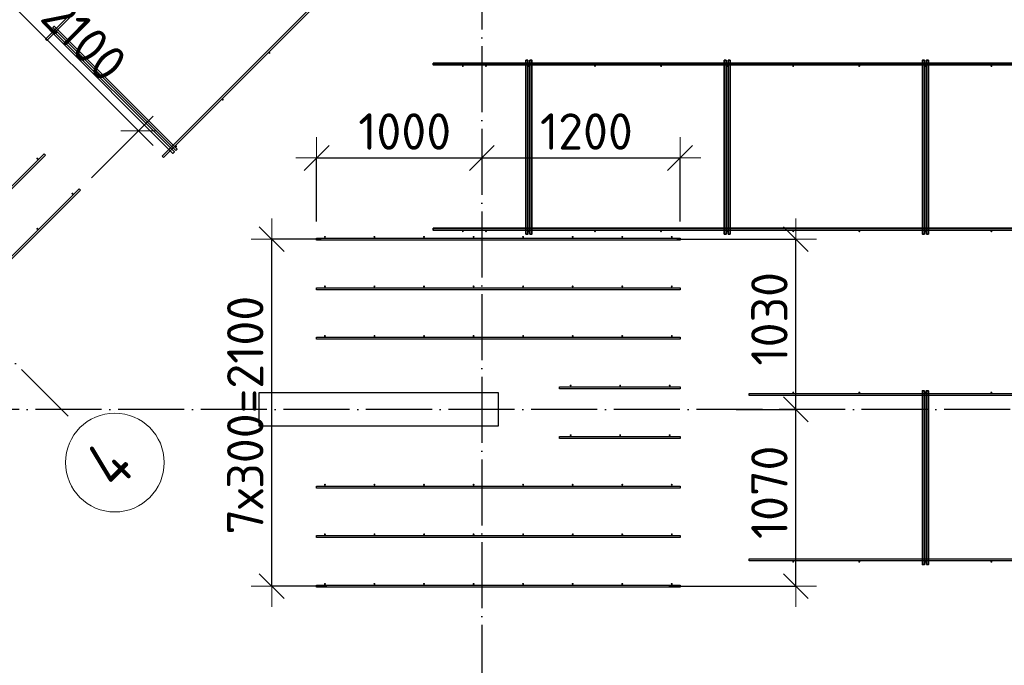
# Model space of a CAD drawing. Header units: millimetres. Extents: x -3483 to 105345, y -283423 to 72284.
# Tile 109 of 155: x 95652 to 101613, y 6851 to 10758. Entities that reach past the tile are written whole.
import ezdxf

# ---------------------------------------------------------------- set-up
doc = ezdxf.new("R2010")
doc.units = ezdxf.units.MM
doc.header["$PDMODE"] = 65
doc.linetypes.add('______11', pattern=[500, 400, -50, 0, -50])
doc.linetypes.add('______5', pattern=[1100, 800, -100, 100, -100])
for name, color, linetype, lineweight in [('Арм.стержн. Доп. арматура', 180, 'Continuous', 35), ('Колонна (2)', 7, 'Continuous', 35), ('Размерная линия_ общее', 7, 'Continuous', 13), ('Стена_ общее', 7, 'Continuous', 35)]:
    doc.layers.add(name, color=color, linetype=linetype, lineweight=lineweight)
doc.layers.add('Арм.стержн. Фиксатор', color=7, linetype='Continuous', lineweight=35, true_color=0x501e0f)
doc.layers.add('Осевая линия_ общее', color=7, linetype='______5', lineweight=13, true_color=0xa0a0a0)
doc.styles.add('ISOCPEUR', font='ISOCPEUR')
doc.dimstyles.new('DIMSTYLE_4', dxfattribs={"dimtxt": 220, "dimasz": 250, "dimexe": 0, "dimexo": 0, "dimgap": 110, "dimtad": 2, "dimdec": 0, "dimrnd": 5, "dimzin": 12, "dimdsep": 46, "dimtxsty": 'ISOCPEUR', "dimblk1": 'ALL_ML_STRICH', "dimblk2": 'ALL_ML_STRICH', "dimsah": 1, "dimcen": 0, "dimclrd": 7, "dimclre": 256, "dimclrt": 7, "dimadec": 0, "dimazin": 0, "dimtfac": 1, "dimtdec": 0, "dimtix": 1, "dimtmove": 2, "dimatfit": 3, "dimfxl": 0, "dimtzin": 0, "dimlwd": 0, "dimlwe": -3, "dimarcsym": 0})

# ---------------------------------------------------------------- blocks, each defined once
blk = doc.blocks.new('СЛОЖНЫЙ_ОБЪЕКТ_2')
at = {"layer": 'Колонна (2)', "color": 9, "lineweight": -3, "true_color": 0xc7c7c7, "transparency": 33554687}
for p, q in [((97100, 8500), (97100, 8300)), ((98550, 8500), (97100, 8500)), ((98550, 8300), (98550, 8500)), ((97100, 8300), (98550, 8300))]:
    blk.add_line(p, q, dxfattribs=at)
blk = doc.blocks.new('ALL_ML_STRICH')
at = {"color": 0, "linetype": 'ByBlock', "lineweight": -2}
for p, q in [((0, -0.5), (0, 0.5)), ((-0.3, -0.3), (0.3, 0.3)), ((-1, 0), (0.5, 0))]:
    blk.add_line(p, q, dxfattribs=at)
blk = doc.blocks.new('*D654')
at = {"layer": 'DEFPOINTS', "color": 7, "linetype": 'Continuous', "lineweight": 13, "transparency": 33554687}
for p in [(94885.7, 11570.1), (94531.2, 11215.3), (96016.1, 9730.4)]:
    blk.add_point(p, dxfattribs=at)
at = {"layer": 'Размерная линия_ общее', "color": 253, "linetype": 'Continuous', "lineweight": -2, "true_color": 0xa0a0a0, "transparency": 33554687}
for p, q in [((94601.9, 11286.1), (94885.7, 11570.1)), ((96086.8, 9801.1), (96371.2, 10085.8))]:
    blk.add_line(p, q, dxfattribs=at)
at = {"layer": 'Размерная линия_ общее', "color": 7, "linetype": 'Continuous', "lineweight": -2, "transparency": 33554687}
blk.add_line((94885.7, 11570.1), (96371.2, 10085.8), dxfattribs=at)
at = {"layer": 'Размерная линия_ общее', "color": 7, "linetype": 'Continuous', "lineweight": 13, "transparency": 33554687, "xscale": 250, "yscale": 250, "zscale": 250}
for p, rotation in [((94885.7, 11570.1), 135.0228616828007), ((96371.2, 10085.8), 315.0228616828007)]:
    blk.add_blockref('ALL_ML_STRICH', p, dxfattribs=dict(at, rotation=rotation))
at = {"layer": 'Размерная линия_ общее', "color": 7, "linetype": 'Continuous', "lineweight": 13, "transparency": 33554687, "insert": (95298, 11539.8), "char_height": 220, "width": 11, "attachment_point": 1, "rotation": 315.02286, "line_spacing_factor": 0.60241, "style": 'ISOCPEUR'}
blk.add_mtext('7х300=2100', dxfattribs=at)
blk = doc.blocks.new('*D679')
at = {"layer": 'DEFPOINTS', "color": 7, "linetype": 'Continuous', "lineweight": 13, "transparency": 33554687}
for p in [(97450, 9921.4), (98450, 9878.6), (97450, 9436)]:
    blk.add_point(p, dxfattribs=at)
at = {"layer": 'Размерная линия_ общее', "color": 253, "linetype": 'Continuous', "lineweight": -2, "true_color": 0xa0a0a0, "transparency": 33554687}
for p, q in [((97450, 9536), (97450, 9921.4)), ((98450, 9921.4), (98450, 9921.4))]:
    blk.add_line(p, q, dxfattribs=at)
at = {"layer": 'Размерная линия_ общее', "color": 7, "linetype": 'Continuous', "lineweight": -2, "transparency": 33554687}
blk.add_line((97450, 9921.4), (98450, 9921.4), dxfattribs=at)
at = {"layer": 'Размерная линия_ общее', "color": 7, "linetype": 'Continuous', "lineweight": 13, "transparency": 33554687, "xscale": 250, "yscale": 250, "zscale": 250, "rotation": 180}
blk.add_blockref('ALL_ML_STRICH', (97450, 9921.4), dxfattribs=at)
at = {"layer": 'Размерная линия_ общее', "color": 7, "linetype": 'Continuous', "lineweight": 13, "transparency": 33554687, "xscale": 250, "yscale": 250, "zscale": 250}
blk.add_blockref('ALL_ML_STRICH', (98450, 9921.4), dxfattribs=at)
at = {"layer": 'Размерная линия_ общее', "color": 7, "linetype": 'Continuous', "lineweight": 13, "transparency": 33554687, "insert": (97983, 10081.4), "char_height": 220, "width": 880, "attachment_point": 5, "style": 'ISOCPEUR'}
blk.add_mtext('\\A1;{1000}', dxfattribs=at)
blk = doc.blocks.new('*D680')
at = {"layer": 'DEFPOINTS', "color": 7, "linetype": 'Continuous', "lineweight": 13, "transparency": 33554687}
for p in [(98450, 9921.4), (98450, 9878.6), (99650, 9436)]:
    blk.add_point(p, dxfattribs=at)
at = {"layer": 'Размерная линия_ общее', "color": 253, "linetype": 'Continuous', "lineweight": -2, "true_color": 0xa0a0a0, "transparency": 33554687}
for p, q in [((98450, 9921.4), (98450, 9921.4)), ((99650, 9536), (99650, 9921.4))]:
    blk.add_line(p, q, dxfattribs=at)
at = {"layer": 'Размерная линия_ общее', "color": 7, "linetype": 'Continuous', "lineweight": -2, "transparency": 33554687}
blk.add_line((98450, 9921.4), (99650, 9921.4), dxfattribs=at)
at = {"layer": 'Размерная линия_ общее', "color": 7, "linetype": 'Continuous', "lineweight": 13, "transparency": 33554687, "xscale": 250, "yscale": 250, "zscale": 250, "rotation": 180}
blk.add_blockref('ALL_ML_STRICH', (98450, 9921.4), dxfattribs=at)
at = {"layer": 'Размерная линия_ общее', "color": 7, "linetype": 'Continuous', "lineweight": 13, "transparency": 33554687, "xscale": 250, "yscale": 250, "zscale": 250}
blk.add_blockref('ALL_ML_STRICH', (99650, 9921.4), dxfattribs=at)
at = {"layer": 'Размерная линия_ общее', "color": 7, "linetype": 'Continuous', "lineweight": 13, "transparency": 33554687, "insert": (99083, 10081.4), "char_height": 220, "width": 880, "attachment_point": 5, "style": 'ISOCPEUR'}
blk.add_mtext('\\A1;{1200}', dxfattribs=at)
blk = doc.blocks.new('*D681')
at = {"layer": 'DEFPOINTS', "color": 7, "linetype": 'Continuous', "lineweight": 13, "transparency": 33554687}
for p in [(100089, 8400), (99482.5, 7330), (100351, 7330)]:
    blk.add_point(p, dxfattribs=at)
at = {"layer": 'Размерная линия_ общее', "color": 253, "linetype": 'Continuous', "lineweight": -2, "true_color": 0xa0a0a0, "transparency": 33554687}
for p, q in [((99989, 8400), (100351, 8400)), ((99582.5, 7330), (100351, 7330))]:
    blk.add_line(p, q, dxfattribs=at)
at = {"layer": 'Размерная линия_ общее', "color": 7, "linetype": 'Continuous', "lineweight": -2, "transparency": 33554687}
blk.add_line((100351, 7330), (100351, 8400), dxfattribs=at)
at = {"layer": 'Размерная линия_ общее', "color": 7, "linetype": 'Continuous', "lineweight": 13, "transparency": 33554687, "xscale": 250, "yscale": 250, "zscale": 250}
for p, rotation in [((100351, 8400), 90), ((100351, 7330), 270)]:
    blk.add_blockref('ALL_ML_STRICH', p, dxfattribs=dict(at, rotation=rotation))
at = {"layer": 'Размерная линия_ общее', "color": 7, "linetype": 'Continuous', "lineweight": 13, "transparency": 33554687, "insert": (100191, 7898), "char_height": 220, "width": 880, "attachment_point": 5, "rotation": 90, "style": 'ISOCPEUR'}
blk.add_mtext('\\A1;{1070}', dxfattribs=at)
blk = doc.blocks.new('*D682')
at = {"layer": 'DEFPOINTS', "color": 7, "linetype": 'Continuous', "lineweight": 13, "transparency": 33554687}
for p in [(99530.1, 9430), (100089, 8400), (100351, 8400)]:
    blk.add_point(p, dxfattribs=at)
at = {"layer": 'Размерная линия_ общее', "color": 253, "linetype": 'Continuous', "lineweight": -2, "true_color": 0xa0a0a0, "transparency": 33554687}
for p, q in [((99630.1, 9430), (100351, 9430)), ((99989, 8400), (100351, 8400))]:
    blk.add_line(p, q, dxfattribs=at)
at = {"layer": 'Размерная линия_ общее', "color": 7, "linetype": 'Continuous', "lineweight": -2, "transparency": 33554687}
blk.add_line((100351, 8400), (100351, 9430), dxfattribs=at)
at = {"layer": 'Размерная линия_ общее', "color": 7, "linetype": 'Continuous', "lineweight": 13, "transparency": 33554687, "xscale": 250, "yscale": 250, "zscale": 250}
for p, rotation in [((100351, 9430), 90), ((100351, 8400), 270)]:
    blk.add_blockref('ALL_ML_STRICH', p, dxfattribs=dict(at, rotation=rotation))
at = {"layer": 'Размерная линия_ общее', "color": 7, "linetype": 'Continuous', "lineweight": 13, "transparency": 33554687, "insert": (100191, 8948), "char_height": 220, "width": 880, "attachment_point": 5, "rotation": 90, "style": 'ISOCPEUR'}
blk.add_mtext('\\A1;{1030}', dxfattribs=at)
blk = doc.blocks.new('*D683')
at = {"layer": 'DEFPOINTS', "color": 7, "linetype": 'Continuous', "lineweight": 13, "transparency": 33554687}
for p in [(97576.4, 9430), (97177.8, 7330), (97611, 7330)]:
    blk.add_point(p, dxfattribs=at)
at = {"layer": 'Размерная линия_ общее', "color": 253, "linetype": 'Continuous', "lineweight": -2, "true_color": 0xa0a0a0, "transparency": 33554687}
for p, q in [((97476.4, 9430), (97177.8, 9430)), ((97511, 7330), (97177.8, 7330))]:
    blk.add_line(p, q, dxfattribs=at)
at = {"layer": 'Размерная линия_ общее', "color": 7, "linetype": 'Continuous', "lineweight": -2, "transparency": 33554687}
blk.add_line((97177.8, 7330), (97177.8, 9430), dxfattribs=at)
at = {"layer": 'Размерная линия_ общее', "color": 7, "linetype": 'Continuous', "lineweight": 13, "transparency": 33554687, "xscale": 250, "yscale": 250, "zscale": 250}
for p, rotation in [((97177.8, 9430), 90), ((97177.8, 7330), 270)]:
    blk.add_blockref('ALL_ML_STRICH', p, dxfattribs=dict(at, rotation=rotation))
at = {"layer": 'Размерная линия_ общее', "color": 7, "linetype": 'Continuous', "lineweight": 13, "transparency": 33554687, "insert": (96907.8, 7643), "char_height": 220, "width": 11, "attachment_point": 1, "rotation": 90, "line_spacing_factor": 0.60241, "style": 'ISOCPEUR'}
blk.add_mtext('7х300=2100', dxfattribs=at)
blk = doc.blocks.new('СЛОЖНЫЙ_ОБЪЕКТ_10')
at = {"layer": 'Осевая линия_ общее', "color": 253, "linetype": '______11', "lineweight": -3, "true_color": 0xa0a0a0, "transparency": 33554687}
blk.add_line((95945.9, 8359.1), (87899, 16405.9), dxfattribs=at)
at = {"layer": 'Осевая линия_ общее', "color": 7, "linetype": 'Continuous', "lineweight": 13, "transparency": 33554687}
blk.add_circle((96228.4, 8078.3), 298.8, dxfattribs=at)
at = {"layer": 'Осевая линия_ общее', "color": 7, "linetype": 'Continuous', "lineweight": 13, "transparency": 33554687, "insert": (96235.8, 7901.2), "char_height": 300, "width": 359.833, "attachment_point": 7, "rotation": 45, "style": 'ISOCPEUR'}
blk.add_mtext('\\W0.80;4', dxfattribs=at)

msp = doc.modelspace()

# ---------------------------------------------------------------- hatches: boundary and pattern name
at = {"layer": 'Арм.стержн. Доп. арматура', "linetype": 'Continuous', "lineweight": 35, "transparency": 33554687}
for points in [[(95765.2, 9917.5), (95764.8, 9919.8), (95763.5, 9921.8), (95761.5, 9923.1), (95759.2, 9923.5), (95756.9, 9923.1), (95755, 9921.8), (95753.7, 9919.8), (95753.2, 9917.5), (95753.7, 9915.2), (95755, 9913.3), (95756.9, 9912), (95759.2, 9911.5), (95761.5, 9912), (95763.5, 9913.3), (95764.8, 9915.2)], [(95977.4, 9705.4), (95976.9, 9707.7), (95975.6, 9709.6), (95973.7, 9710.9), (95971.4, 9711.4), (95969.1, 9710.9), (95967.1, 9709.6), (95965.8, 9707.7), (95965.4, 9705.4), (95965.8, 9703.1), (95967.1, 9701.1), (95969.1, 9699.8), (95971.4, 9699.4), (95973.7, 9699.8), (95975.6, 9701.1), (95976.9, 9703.1)], [(95765.2, 9493.3), (95764.8, 9495.5), (95763.5, 9497.5), (95761.5, 9498.8), (95759.2, 9499.3), (95756.9, 9498.8), (95755, 9497.5), (95753.7, 9495.5), (95753.2, 9493.3), (95753.7, 9491), (95755, 9489), (95756.9, 9487.7), (95759.2, 9487.3), (95761.5, 9487.7), (95763.5, 9489), (95764.8, 9491)], [(97506, 9444), (97505.5, 9446.3), (97504.2, 9448.2), (97502.3, 9449.5), (97500, 9450), (97497.7, 9449.5), (97495.8, 9448.2), (97494.5, 9446.3), (97494, 9444), (97494.5, 9441.7), (97495.8, 9439.8), (97497.7, 9438.5), (97500, 9438), (97502.3, 9438.5), (97504.2, 9439.8), (97505.5, 9441.7)], [(97806, 9444), (97805.5, 9446.3), (97804.2, 9448.2), (97802.3, 9449.5), (97800, 9450), (97797.7, 9449.5), (97795.8, 9448.2), (97794.5, 9446.3), (97794, 9444), (97794.5, 9441.7), (97795.8, 9439.8), (97797.7, 9438.5), (97800, 9438), (97802.3, 9438.5), (97804.2, 9439.8), (97805.5, 9441.7)], [(98106, 9444), (98105.5, 9446.3), (98104.2, 9448.2), (98102.3, 9449.5), (98100, 9450), (98097.7, 9449.5), (98095.8, 9448.2), (98094.5, 9446.3), (98094, 9444), (98094.5, 9441.7), (98095.8, 9439.8), (98097.7, 9438.5), (98100, 9438), (98102.3, 9438.5), (98104.2, 9439.8), (98105.5, 9441.7)], [(98406, 9444), (98405.5, 9446.3), (98404.2, 9448.2), (98402.3, 9449.5), (98400, 9450), (98397.7, 9449.5), (98395.8, 9448.2), (98394.5, 9446.3), (98394, 9444), (98394.5, 9441.7), (98395.8, 9439.8), (98397.7, 9438.5), (98400, 9438), (98402.3, 9438.5), (98404.2, 9439.8), (98405.5, 9441.7)], [(98706, 9444), (98705.5, 9446.3), (98704.2, 9448.2), (98702.3, 9449.5), (98700, 9450), (98697.7, 9449.5), (98695.8, 9448.2), (98694.5, 9446.3), (98694, 9444), (98694.5, 9441.7), (98695.8, 9439.8), (98697.7, 9438.5), (98700, 9438), (98702.3, 9438.5), (98704.2, 9439.8), (98705.5, 9441.7)], [(99006, 9444), (99005.5, 9446.3), (99004.2, 9448.2), (99002.3, 9449.5), (99000, 9450), (98997.7, 9449.5), (98995.8, 9448.2), (98994.5, 9446.3), (98994, 9444), (98994.5, 9441.7), (98995.8, 9439.8), (98997.7, 9438.5), (99000, 9438), (99002.3, 9438.5), (99004.2, 9439.8), (99005.5, 9441.7)], [(99306, 9444), (99305.5, 9446.3), (99304.2, 9448.2), (99302.3, 9449.5), (99300, 9450), (99297.7, 9449.5), (99295.8, 9448.2), (99294.5, 9446.3), (99294, 9444), (99294.5, 9441.7), (99295.8, 9439.8), (99297.7, 9438.5), (99300, 9438), (99302.3, 9438.5), (99304.2, 9439.8), (99305.5, 9441.7)], [(99606, 9444), (99605.5, 9446.3), (99604.2, 9448.2), (99602.3, 9449.5), (99600, 9450), (99597.7, 9449.5), (99595.8, 9448.2), (99594.5, 9446.3), (99594, 9444), (99594.5, 9441.7), (99595.8, 9439.8), (99597.7, 9438.5), (99600, 9438), (99602.3, 9438.5), (99604.2, 9439.8), (99605.5, 9441.7)], [(97506, 9144), (97505.5, 9146.3), (97504.2, 9148.2), (97502.3, 9149.5), (97500, 9150), (97497.7, 9149.5), (97495.8, 9148.2), (97494.5, 9146.3), (97494, 9144), (97494.5, 9141.7), (97495.8, 9139.8), (97497.7, 9138.5), (97500, 9138), (97502.3, 9138.5), (97504.2, 9139.8), (97505.5, 9141.7)], [(97806, 9144), (97805.5, 9146.3), (97804.2, 9148.2), (97802.3, 9149.5), (97800, 9150), (97797.7, 9149.5), (97795.8, 9148.2), (97794.5, 9146.3), (97794, 9144), (97794.5, 9141.7), (97795.8, 9139.8), (97797.7, 9138.5), (97800, 9138), (97802.3, 9138.5), (97804.2, 9139.8), (97805.5, 9141.7)], [(98106, 9144), (98105.5, 9146.3), (98104.2, 9148.2), (98102.3, 9149.5), (98100, 9150), (98097.7, 9149.5), (98095.8, 9148.2), (98094.5, 9146.3), (98094, 9144), (98094.5, 9141.7), (98095.8, 9139.8), (98097.7, 9138.5), (98100, 9138), (98102.3, 9138.5), (98104.2, 9139.8), (98105.5, 9141.7)], [(98406, 9144), (98405.5, 9146.3), (98404.2, 9148.2), (98402.3, 9149.5), (98400, 9150), (98397.7, 9149.5), (98395.8, 9148.2), (98394.5, 9146.3), (98394, 9144), (98394.5, 9141.7), (98395.8, 9139.8), (98397.7, 9138.5), (98400, 9138), (98402.3, 9138.5), (98404.2, 9139.8), (98405.5, 9141.7)], [(98706, 9144), (98705.5, 9146.3), (98704.2, 9148.2), (98702.3, 9149.5), (98700, 9150), (98697.7, 9149.5), (98695.8, 9148.2), (98694.5, 9146.3), (98694, 9144), (98694.5, 9141.7), (98695.8, 9139.8), (98697.7, 9138.5), (98700, 9138), (98702.3, 9138.5), (98704.2, 9139.8), (98705.5, 9141.7)], [(99006, 9144), (99005.5, 9146.3), (99004.2, 9148.2), (99002.3, 9149.5), (99000, 9150), (98997.7, 9149.5), (98995.8, 9148.2), (98994.5, 9146.3), (98994, 9144), (98994.5, 9141.7), (98995.8, 9139.8), (98997.7, 9138.5), (99000, 9138), (99002.3, 9138.5), (99004.2, 9139.8), (99005.5, 9141.7)], [(99306, 9144), (99305.5, 9146.3), (99304.2, 9148.2), (99302.3, 9149.5), (99300, 9150), (99297.7, 9149.5), (99295.8, 9148.2), (99294.5, 9146.3), (99294, 9144), (99294.5, 9141.7), (99295.8, 9139.8), (99297.7, 9138.5), (99300, 9138), (99302.3, 9138.5), (99304.2, 9139.8), (99305.5, 9141.7)], [(99606, 9144), (99605.5, 9146.3), (99604.2, 9148.2), (99602.3, 9149.5), (99600, 9150), (99597.7, 9149.5), (99595.8, 9148.2), (99594.5, 9146.3), (99594, 9144), (99594.5, 9141.7), (99595.8, 9139.8), (99597.7, 9138.5), (99600, 9138), (99602.3, 9138.5), (99604.2, 9139.8), (99605.5, 9141.7)], [(97506, 8844), (97505.5, 8846.3), (97504.2, 8848.2), (97502.3, 8849.5), (97500, 8850), (97497.7, 8849.5), (97495.8, 8848.2), (97494.5, 8846.3), (97494, 8844), (97494.5, 8841.7), (97495.8, 8839.8), (97497.7, 8838.5), (97500, 8838), (97502.3, 8838.5), (97504.2, 8839.8), (97505.5, 8841.7)], [(97806, 8844), (97805.5, 8846.3), (97804.2, 8848.2), (97802.3, 8849.5), (97800, 8850), (97797.7, 8849.5), (97795.8, 8848.2), (97794.5, 8846.3), (97794, 8844), (97794.5, 8841.7), (97795.8, 8839.8), (97797.7, 8838.5), (97800, 8838), (97802.3, 8838.5), (97804.2, 8839.8), (97805.5, 8841.7)], [(98106, 8844), (98105.5, 8846.3), (98104.2, 8848.2), (98102.3, 8849.5), (98100, 8850), (98097.7, 8849.5), (98095.8, 8848.2), (98094.5, 8846.3), (98094, 8844), (98094.5, 8841.7), (98095.8, 8839.8), (98097.7, 8838.5), (98100, 8838), (98102.3, 8838.5), (98104.2, 8839.8), (98105.5, 8841.7)], [(98406, 8844), (98405.5, 8846.3), (98404.2, 8848.2), (98402.3, 8849.5), (98400, 8850), (98397.7, 8849.5), (98395.8, 8848.2), (98394.5, 8846.3), (98394, 8844), (98394.5, 8841.7), (98395.8, 8839.8), (98397.7, 8838.5), (98400, 8838), (98402.3, 8838.5), (98404.2, 8839.8), (98405.5, 8841.7)], [(98706, 8844), (98705.5, 8846.3), (98704.2, 8848.2), (98702.3, 8849.5), (98700, 8850), (98697.7, 8849.5), (98695.8, 8848.2), (98694.5, 8846.3), (98694, 8844), (98694.5, 8841.7), (98695.8, 8839.8), (98697.7, 8838.5), (98700, 8838), (98702.3, 8838.5), (98704.2, 8839.8), (98705.5, 8841.7)], [(99006, 8844), (99005.5, 8846.3), (99004.2, 8848.2), (99002.3, 8849.5), (99000, 8850), (98997.7, 8849.5), (98995.8, 8848.2), (98994.5, 8846.3), (98994, 8844), (98994.5, 8841.7), (98995.8, 8839.8), (98997.7, 8838.5), (99000, 8838), (99002.3, 8838.5), (99004.2, 8839.8), (99005.5, 8841.7)], [(99306, 8844), (99305.5, 8846.3), (99304.2, 8848.2), (99302.3, 8849.5), (99300, 8850), (99297.7, 8849.5), (99295.8, 8848.2), (99294.5, 8846.3), (99294, 8844), (99294.5, 8841.7), (99295.8, 8839.8), (99297.7, 8838.5), (99300, 8838), (99302.3, 8838.5), (99304.2, 8839.8), (99305.5, 8841.7)], [(99606, 8844), (99605.5, 8846.3), (99604.2, 8848.2), (99602.3, 8849.5), (99600, 8850), (99597.7, 8849.5), (99595.8, 8848.2), (99594.5, 8846.3), (99594, 8844), (99594.5, 8841.7), (99595.8, 8839.8), (99597.7, 8838.5), (99600, 8838), (99602.3, 8838.5), (99604.2, 8839.8), (99605.5, 8841.7)], [(98993.5, 8544), (98993, 8546.3), (98991.7, 8548.2), (98989.8, 8549.5), (98987.5, 8550), (98985.2, 8549.5), (98983.3, 8548.2), (98982, 8546.3), (98981.5, 8544), (98982, 8541.7), (98983.3, 8539.8), (98985.2, 8538.5), (98987.5, 8538), (98989.8, 8538.5), (98991.7, 8539.8), (98993, 8541.7)], [(99293.5, 8544), (99293, 8546.3), (99291.7, 8548.2), (99289.8, 8549.5), (99287.5, 8550), (99285.2, 8549.5), (99283.3, 8548.2), (99282, 8546.3), (99281.5, 8544), (99282, 8541.7), (99283.3, 8539.8), (99285.2, 8538.5), (99287.5, 8538), (99289.8, 8538.5), (99291.7, 8539.8), (99293, 8541.7)], [(99593.5, 8544), (99593, 8546.3), (99591.7, 8548.2), (99589.8, 8549.5), (99587.5, 8550), (99585.2, 8549.5), (99583.3, 8548.2), (99582, 8546.3), (99581.5, 8544), (99582, 8541.7), (99583.3, 8539.8), (99585.2, 8538.5), (99587.5, 8538), (99589.8, 8538.5), (99591.7, 8539.8), (99593, 8541.7)], [(98993.5, 8244), (98993, 8246.3), (98991.7, 8248.2), (98989.8, 8249.5), (98987.5, 8250), (98985.2, 8249.5), (98983.3, 8248.2), (98982, 8246.3), (98981.5, 8244), (98982, 8241.7), (98983.3, 8239.8), (98985.2, 8238.5), (98987.5, 8238), (98989.8, 8238.5), (98991.7, 8239.8), (98993, 8241.7)], [(99293.5, 8244), (99293, 8246.3), (99291.7, 8248.2), (99289.8, 8249.5), (99287.5, 8250), (99285.2, 8249.5), (99283.3, 8248.2), (99282, 8246.3), (99281.5, 8244), (99282, 8241.7), (99283.3, 8239.8), (99285.2, 8238.5), (99287.5, 8238), (99289.8, 8238.5), (99291.7, 8239.8), (99293, 8241.7)], [(99593.5, 8244), (99593, 8246.3), (99591.7, 8248.2), (99589.8, 8249.5), (99587.5, 8250), (99585.2, 8249.5), (99583.3, 8248.2), (99582, 8246.3), (99581.5, 8244), (99582, 8241.7), (99583.3, 8239.8), (99585.2, 8238.5), (99587.5, 8238), (99589.8, 8238.5), (99591.7, 8239.8), (99593, 8241.7)], [(97506, 7944), (97505.5, 7946.3), (97504.2, 7948.2), (97502.3, 7949.5), (97500, 7950), (97497.7, 7949.5), (97495.8, 7948.2), (97494.5, 7946.3), (97494, 7944), (97494.5, 7941.7), (97495.8, 7939.8), (97497.7, 7938.5), (97500, 7938), (97502.3, 7938.5), (97504.2, 7939.8), (97505.5, 7941.7)], [(97806, 7944), (97805.5, 7946.3), (97804.2, 7948.2), (97802.3, 7949.5), (97800, 7950), (97797.7, 7949.5), (97795.8, 7948.2), (97794.5, 7946.3), (97794, 7944), (97794.5, 7941.7), (97795.8, 7939.8), (97797.7, 7938.5), (97800, 7938), (97802.3, 7938.5), (97804.2, 7939.8), (97805.5, 7941.7)], [(98106, 7944), (98105.5, 7946.3), (98104.2, 7948.2), (98102.3, 7949.5), (98100, 7950), (98097.7, 7949.5), (98095.8, 7948.2), (98094.5, 7946.3), (98094, 7944), (98094.5, 7941.7), (98095.8, 7939.8), (98097.7, 7938.5), (98100, 7938), (98102.3, 7938.5), (98104.2, 7939.8), (98105.5, 7941.7)], [(98406, 7944), (98405.5, 7946.3), (98404.2, 7948.2), (98402.3, 7949.5), (98400, 7950), (98397.7, 7949.5), (98395.8, 7948.2), (98394.5, 7946.3), (98394, 7944), (98394.5, 7941.7), (98395.8, 7939.8), (98397.7, 7938.5), (98400, 7938), (98402.3, 7938.5), (98404.2, 7939.8), (98405.5, 7941.7)], [(98706, 7944), (98705.5, 7946.3), (98704.2, 7948.2), (98702.3, 7949.5), (98700, 7950), (98697.7, 7949.5), (98695.8, 7948.2), (98694.5, 7946.3), (98694, 7944), (98694.5, 7941.7), (98695.8, 7939.8), (98697.7, 7938.5), (98700, 7938), (98702.3, 7938.5), (98704.2, 7939.8), (98705.5, 7941.7)], [(99006, 7944), (99005.5, 7946.3), (99004.2, 7948.2), (99002.3, 7949.5), (99000, 7950), (98997.7, 7949.5), (98995.8, 7948.2), (98994.5, 7946.3), (98994, 7944), (98994.5, 7941.7), (98995.8, 7939.8), (98997.7, 7938.5), (99000, 7938), (99002.3, 7938.5), (99004.2, 7939.8), (99005.5, 7941.7)], [(99306, 7944), (99305.5, 7946.3), (99304.2, 7948.2), (99302.3, 7949.5), (99300, 7950), (99297.7, 7949.5), (99295.8, 7948.2), (99294.5, 7946.3), (99294, 7944), (99294.5, 7941.7), (99295.8, 7939.8), (99297.7, 7938.5), (99300, 7938), (99302.3, 7938.5), (99304.2, 7939.8), (99305.5, 7941.7)], [(99606, 7944), (99605.5, 7946.3), (99604.2, 7948.2), (99602.3, 7949.5), (99600, 7950), (99597.7, 7949.5), (99595.8, 7948.2), (99594.5, 7946.3), (99594, 7944), (99594.5, 7941.7), (99595.8, 7939.8), (99597.7, 7938.5), (99600, 7938), (99602.3, 7938.5), (99604.2, 7939.8), (99605.5, 7941.7)], [(97506, 7644), (97505.5, 7646.3), (97504.2, 7648.2), (97502.3, 7649.5), (97500, 7650), (97497.7, 7649.5), (97495.8, 7648.2), (97494.5, 7646.3), (97494, 7644), (97494.5, 7641.7), (97495.8, 7639.8), (97497.7, 7638.5), (97500, 7638), (97502.3, 7638.5), (97504.2, 7639.8), (97505.5, 7641.7)], [(97806, 7644), (97805.5, 7646.3), (97804.2, 7648.2), (97802.3, 7649.5), (97800, 7650), (97797.7, 7649.5), (97795.8, 7648.2), (97794.5, 7646.3), (97794, 7644), (97794.5, 7641.7), (97795.8, 7639.8), (97797.7, 7638.5), (97800, 7638), (97802.3, 7638.5), (97804.2, 7639.8), (97805.5, 7641.7)], [(98106, 7644), (98105.5, 7646.3), (98104.2, 7648.2), (98102.3, 7649.5), (98100, 7650), (98097.7, 7649.5), (98095.8, 7648.2), (98094.5, 7646.3), (98094, 7644), (98094.5, 7641.7), (98095.8, 7639.8), (98097.7, 7638.5), (98100, 7638), (98102.3, 7638.5), (98104.2, 7639.8), (98105.5, 7641.7)], [(98406, 7644), (98405.5, 7646.3), (98404.2, 7648.2), (98402.3, 7649.5), (98400, 7650), (98397.7, 7649.5), (98395.8, 7648.2), (98394.5, 7646.3), (98394, 7644), (98394.5, 7641.7), (98395.8, 7639.8), (98397.7, 7638.5), (98400, 7638), (98402.3, 7638.5), (98404.2, 7639.8), (98405.5, 7641.7)], [(98706, 7644), (98705.5, 7646.3), (98704.2, 7648.2), (98702.3, 7649.5), (98700, 7650), (98697.7, 7649.5), (98695.8, 7648.2), (98694.5, 7646.3), (98694, 7644), (98694.5, 7641.7), (98695.8, 7639.8), (98697.7, 7638.5), (98700, 7638), (98702.3, 7638.5), (98704.2, 7639.8), (98705.5, 7641.7)], [(99006, 7644), (99005.5, 7646.3), (99004.2, 7648.2), (99002.3, 7649.5), (99000, 7650), (98997.7, 7649.5), (98995.8, 7648.2), (98994.5, 7646.3), (98994, 7644), (98994.5, 7641.7), (98995.8, 7639.8), (98997.7, 7638.5), (99000, 7638), (99002.3, 7638.5), (99004.2, 7639.8), (99005.5, 7641.7)], [(99306, 7644), (99305.5, 7646.3), (99304.2, 7648.2), (99302.3, 7649.5), (99300, 7650), (99297.7, 7649.5), (99295.8, 7648.2), (99294.5, 7646.3), (99294, 7644), (99294.5, 7641.7), (99295.8, 7639.8), (99297.7, 7638.5), (99300, 7638), (99302.3, 7638.5), (99304.2, 7639.8), (99305.5, 7641.7)], [(99606, 7644), (99605.5, 7646.3), (99604.2, 7648.2), (99602.3, 7649.5), (99600, 7650), (99597.7, 7649.5), (99595.8, 7648.2), (99594.5, 7646.3), (99594, 7644), (99594.5, 7641.7), (99595.8, 7639.8), (99597.7, 7638.5), (99600, 7638), (99602.3, 7638.5), (99604.2, 7639.8), (99605.5, 7641.7)], [(97506, 7344), (97505.5, 7346.3), (97504.2, 7348.2), (97502.3, 7349.5), (97500, 7350), (97497.7, 7349.5), (97495.8, 7348.2), (97494.5, 7346.3), (97494, 7344), (97494.5, 7341.7), (97495.8, 7339.8), (97497.7, 7338.5), (97500, 7338), (97502.3, 7338.5), (97504.2, 7339.8), (97505.5, 7341.7)], [(97806, 7344), (97805.5, 7346.3), (97804.2, 7348.2), (97802.3, 7349.5), (97800, 7350), (97797.7, 7349.5), (97795.8, 7348.2), (97794.5, 7346.3), (97794, 7344), (97794.5, 7341.7), (97795.8, 7339.8), (97797.7, 7338.5), (97800, 7338), (97802.3, 7338.5), (97804.2, 7339.8), (97805.5, 7341.7)], [(98106, 7344), (98105.5, 7346.3), (98104.2, 7348.2), (98102.3, 7349.5), (98100, 7350), (98097.7, 7349.5), (98095.8, 7348.2), (98094.5, 7346.3), (98094, 7344), (98094.5, 7341.7), (98095.8, 7339.8), (98097.7, 7338.5), (98100, 7338), (98102.3, 7338.5), (98104.2, 7339.8), (98105.5, 7341.7)], [(98406, 7344), (98405.5, 7346.3), (98404.2, 7348.2), (98402.3, 7349.5), (98400, 7350), (98397.7, 7349.5), (98395.8, 7348.2), (98394.5, 7346.3), (98394, 7344), (98394.5, 7341.7), (98395.8, 7339.8), (98397.7, 7338.5), (98400, 7338), (98402.3, 7338.5), (98404.2, 7339.8), (98405.5, 7341.7)], [(98706, 7344), (98705.5, 7346.3), (98704.2, 7348.2), (98702.3, 7349.5), (98700, 7350), (98697.7, 7349.5), (98695.8, 7348.2), (98694.5, 7346.3), (98694, 7344), (98694.5, 7341.7), (98695.8, 7339.8), (98697.7, 7338.5), (98700, 7338), (98702.3, 7338.5), (98704.2, 7339.8), (98705.5, 7341.7)], [(99006, 7344), (99005.5, 7346.3), (99004.2, 7348.2), (99002.3, 7349.5), (99000, 7350), (98997.7, 7349.5), (98995.8, 7348.2), (98994.5, 7346.3), (98994, 7344), (98994.5, 7341.7), (98995.8, 7339.8), (98997.7, 7338.5), (99000, 7338), (99002.3, 7338.5), (99004.2, 7339.8), (99005.5, 7341.7)], [(99306, 7344), (99305.5, 7346.3), (99304.2, 7348.2), (99302.3, 7349.5), (99300, 7350), (99297.7, 7349.5), (99295.8, 7348.2), (99294.5, 7346.3), (99294, 7344), (99294.5, 7341.7), (99295.8, 7339.8), (99297.7, 7338.5), (99300, 7338), (99302.3, 7338.5), (99304.2, 7339.8), (99305.5, 7341.7)], [(99606, 7344), (99605.5, 7346.3), (99604.2, 7348.2), (99602.3, 7349.5), (99600, 7350), (99597.7, 7349.5), (99595.8, 7348.2), (99594.5, 7346.3), (99594, 7344), (99594.5, 7341.7), (99595.8, 7339.8), (99597.7, 7338.5), (99600, 7338), (99602.3, 7338.5), (99604.2, 7339.8), (99605.5, 7341.7)]]:
    msp.add_hatch(color=22, dxfattribs=at).paths.add_polyline_path(points)
at = {"layer": 'Арм.стержн. Фиксатор', "linetype": 'Continuous', "lineweight": 35, "transparency": 33554687}
for points in [[(95879.8, 10681), (95879.4, 10683.3), (95878.1, 10685.2), (95876.1, 10686.5), (95873.8, 10687), (95871.5, 10686.5), (95869.6, 10685.2), (95868.3, 10683.3), (95867.8, 10681), (95868.3, 10678.7), (95869.6, 10676.7), (95871.5, 10675.4), (95873.8, 10675), (95876.1, 10675.4), (95878.1, 10676.7), (95879.4, 10678.7)], [(97170.3, 10557.2), (97169.9, 10559.5), (97168.6, 10561.5), (97166.6, 10562.8), (97164.3, 10563.2), (97162, 10562.8), (97160.1, 10561.5), (97158.8, 10559.5), (97158.3, 10557.2), (97158.8, 10554.9), (97160.1, 10553), (97162, 10551.7), (97164.3, 10551.2), (97166.6, 10551.7), (97168.6, 10553), (97169.9, 10554.9)], [(98341, 10478), (98340.5, 10480.3), (98339.2, 10482.2), (98337.3, 10483.5), (98335, 10484), (98332.7, 10483.5), (98330.8, 10482.2), (98329.5, 10480.3), (98329, 10478), (98329.5, 10475.7), (98330.8, 10473.8), (98332.7, 10472.5), (98335, 10472), (98337.3, 10472.5), (98339.2, 10473.8), (98340.5, 10475.7)], [(98481, 10478), (98480.5, 10480.3), (98479.2, 10482.2), (98477.3, 10483.5), (98475, 10484), (98472.7, 10483.5), (98470.8, 10482.2), (98469.5, 10480.3), (98469, 10478), (98469.5, 10475.7), (98470.8, 10473.8), (98472.7, 10472.5), (98475, 10472), (98477.3, 10472.5), (98479.2, 10473.8), (98480.5, 10475.7)], [(98741, 10478), (98740.5, 10480.3), (98739.2, 10482.2), (98737.3, 10483.5), (98735, 10484), (98732.7, 10483.5), (98730.8, 10482.2), (98729.5, 10480.3), (98729, 10478), (98729.5, 10475.7), (98730.8, 10473.8), (98732.7, 10472.5), (98735, 10472), (98737.3, 10472.5), (98739.2, 10473.8), (98740.5, 10475.7)], [(99141, 10478), (99140.5, 10480.3), (99139.2, 10482.2), (99137.3, 10483.5), (99135, 10484), (99132.7, 10483.5), (99130.8, 10482.2), (99129.5, 10480.3), (99129, 10478), (99129.5, 10475.7), (99130.8, 10473.8), (99132.7, 10472.5), (99135, 10472), (99137.3, 10472.5), (99139.2, 10473.8), (99140.5, 10475.7)], [(99541, 10478), (99540.5, 10480.3), (99539.2, 10482.2), (99537.3, 10483.5), (99535, 10484), (99532.7, 10483.5), (99530.8, 10482.2), (99529.5, 10480.3), (99529, 10478), (99529.5, 10475.7), (99530.8, 10473.8), (99532.7, 10472.5), (99535, 10472), (99537.3, 10472.5), (99539.2, 10473.8), (99540.5, 10475.7)], [(99941, 10478), (99940.5, 10480.3), (99939.2, 10482.2), (99937.3, 10483.5), (99935, 10484), (99932.7, 10483.5), (99930.8, 10482.2), (99929.5, 10480.3), (99929, 10478), (99929.5, 10475.7), (99930.8, 10473.8), (99932.7, 10472.5), (99935, 10472), (99937.3, 10472.5), (99939.2, 10473.8), (99940.5, 10475.7)], [(100341, 10478), (100340.5, 10480.3), (100339.2, 10482.2), (100337.3, 10483.5), (100335, 10484), (100332.7, 10483.5), (100330.8, 10482.2), (100329.5, 10480.3), (100329, 10478), (100329.5, 10475.7), (100330.8, 10473.8), (100332.7, 10472.5), (100335, 10472), (100337.3, 10472.5), (100339.2, 10473.8), (100340.5, 10475.7)], [(100741, 10478), (100740.5, 10480.3), (100739.2, 10482.2), (100737.3, 10483.5), (100735, 10484), (100732.7, 10483.5), (100730.8, 10482.2), (100729.5, 10480.3), (100729, 10478), (100729.5, 10475.7), (100730.8, 10473.8), (100732.7, 10472.5), (100735, 10472), (100737.3, 10472.5), (100739.2, 10473.8), (100740.5, 10475.7)], [(101141, 10478), (101140.5, 10480.3), (101139.2, 10482.2), (101137.3, 10483.5), (101135, 10484), (101132.7, 10483.5), (101130.8, 10482.2), (101129.5, 10480.3), (101129, 10478), (101129.5, 10475.7), (101130.8, 10473.8), (101132.7, 10472.5), (101135, 10472), (101137.3, 10472.5), (101139.2, 10473.8), (101140.5, 10475.7)], [(101541, 10478), (101540.5, 10480.3), (101539.2, 10482.2), (101537.3, 10483.5), (101535, 10484), (101532.7, 10483.5), (101530.8, 10482.2), (101529.5, 10480.3), (101529, 10478), (101529.5, 10475.7), (101530.8, 10473.8), (101532.7, 10472.5), (101535, 10472), (101537.3, 10472.5), (101539.2, 10473.8), (101540.5, 10475.7)], [(96887.5, 10274.4), (96887, 10276.7), (96885.7, 10278.6), (96883.8, 10279.9), (96881.5, 10280.4), (96879.2, 10279.9), (96877.2, 10278.6), (96875.9, 10276.7), (96875.5, 10274.4), (96875.9, 10272.1), (96877.2, 10270.2), (96879.2, 10268.9), (96881.5, 10268.4), (96883.8, 10268.9), (96885.7, 10270.2), (96887, 10272.1)], [(96604.6, 9991.6), (96604.2, 9993.9), (96602.9, 9995.8), (96600.9, 9997.1), (96598.6, 9997.6), (96596.3, 9997.1), (96594.4, 9995.8), (96593.1, 9993.9), (96592.6, 9991.6), (96593.1, 9989.3), (96594.4, 9987.3), (96596.3, 9986), (96598.6, 9985.6), (96600.9, 9986), (96602.9, 9987.3), (96604.2, 9989.3)], [(98341, 9478), (98340.5, 9480.3), (98339.2, 9482.2), (98337.3, 9483.5), (98335, 9484), (98332.7, 9483.5), (98330.8, 9482.2), (98329.5, 9480.3), (98329, 9478), (98329.5, 9475.7), (98330.8, 9473.8), (98332.7, 9472.5), (98335, 9472), (98337.3, 9472.5), (98339.2, 9473.8), (98340.5, 9475.7)], [(98481, 9478), (98480.5, 9480.3), (98479.2, 9482.2), (98477.3, 9483.5), (98475, 9484), (98472.7, 9483.5), (98470.8, 9482.2), (98469.5, 9480.3), (98469, 9478), (98469.5, 9475.7), (98470.8, 9473.8), (98472.7, 9472.5), (98475, 9472), (98477.3, 9472.5), (98479.2, 9473.8), (98480.5, 9475.7)], [(98741, 9478), (98740.5, 9480.3), (98739.2, 9482.2), (98737.3, 9483.5), (98735, 9484), (98732.7, 9483.5), (98730.8, 9482.2), (98729.5, 9480.3), (98729, 9478), (98729.5, 9475.7), (98730.8, 9473.8), (98732.7, 9472.5), (98735, 9472), (98737.3, 9472.5), (98739.2, 9473.8), (98740.5, 9475.7)], [(99141, 9478), (99140.5, 9480.3), (99139.2, 9482.2), (99137.3, 9483.5), (99135, 9484), (99132.7, 9483.5), (99130.8, 9482.2), (99129.5, 9480.3), (99129, 9478), (99129.5, 9475.7), (99130.8, 9473.8), (99132.7, 9472.5), (99135, 9472), (99137.3, 9472.5), (99139.2, 9473.8), (99140.5, 9475.7)], [(99541, 9478), (99540.5, 9480.3), (99539.2, 9482.2), (99537.3, 9483.5), (99535, 9484), (99532.7, 9483.5), (99530.8, 9482.2), (99529.5, 9480.3), (99529, 9478), (99529.5, 9475.7), (99530.8, 9473.8), (99532.7, 9472.5), (99535, 9472), (99537.3, 9472.5), (99539.2, 9473.8), (99540.5, 9475.7)], [(99941, 9478), (99940.5, 9480.3), (99939.2, 9482.2), (99937.3, 9483.5), (99935, 9484), (99932.7, 9483.5), (99930.8, 9482.2), (99929.5, 9480.3), (99929, 9478), (99929.5, 9475.7), (99930.8, 9473.8), (99932.7, 9472.5), (99935, 9472), (99937.3, 9472.5), (99939.2, 9473.8), (99940.5, 9475.7)], [(100341, 9478), (100340.5, 9480.3), (100339.2, 9482.2), (100337.3, 9483.5), (100335, 9484), (100332.7, 9483.5), (100330.8, 9482.2), (100329.5, 9480.3), (100329, 9478), (100329.5, 9475.7), (100330.8, 9473.8), (100332.7, 9472.5), (100335, 9472), (100337.3, 9472.5), (100339.2, 9473.8), (100340.5, 9475.7)], [(100741, 9478), (100740.5, 9480.3), (100739.2, 9482.2), (100737.3, 9483.5), (100735, 9484), (100732.7, 9483.5), (100730.8, 9482.2), (100729.5, 9480.3), (100729, 9478), (100729.5, 9475.7), (100730.8, 9473.8), (100732.7, 9472.5), (100735, 9472), (100737.3, 9472.5), (100739.2, 9473.8), (100740.5, 9475.7)], [(101141, 9478), (101140.5, 9480.3), (101139.2, 9482.2), (101137.3, 9483.5), (101135, 9484), (101132.7, 9483.5), (101130.8, 9482.2), (101129.5, 9480.3), (101129, 9478), (101129.5, 9475.7), (101130.8, 9473.8), (101132.7, 9472.5), (101135, 9472), (101137.3, 9472.5), (101139.2, 9473.8), (101140.5, 9475.7)], [(101541, 9478), (101540.5, 9480.3), (101539.2, 9482.2), (101537.3, 9483.5), (101535, 9484), (101532.7, 9483.5), (101530.8, 9482.2), (101529.5, 9480.3), (101529, 9478), (101529.5, 9475.7), (101530.8, 9473.8), (101532.7, 9472.5), (101535, 9472), (101537.3, 9472.5), (101539.2, 9473.8), (101540.5, 9475.7)], [(100341, 8502), (100340.5, 8504.3), (100339.2, 8506.2), (100337.3, 8507.5), (100335, 8508), (100332.7, 8507.5), (100330.8, 8506.2), (100329.5, 8504.3), (100329, 8502), (100329.5, 8499.7), (100330.8, 8497.8), (100332.7, 8496.5), (100335, 8496), (100337.3, 8496.5), (100339.2, 8497.8), (100340.5, 8499.7)], [(100741, 8502), (100740.5, 8504.3), (100739.2, 8506.2), (100737.3, 8507.5), (100735, 8508), (100732.7, 8507.5), (100730.8, 8506.2), (100729.5, 8504.3), (100729, 8502), (100729.5, 8499.7), (100730.8, 8497.8), (100732.7, 8496.5), (100735, 8496), (100737.3, 8496.5), (100739.2, 8497.8), (100740.5, 8499.7)], [(101141, 8502), (101140.5, 8504.3), (101139.2, 8506.2), (101137.3, 8507.5), (101135, 8508), (101132.7, 8507.5), (101130.8, 8506.2), (101129.5, 8504.3), (101129, 8502), (101129.5, 8499.7), (101130.8, 8497.8), (101132.7, 8496.5), (101135, 8496), (101137.3, 8496.5), (101139.2, 8497.8), (101140.5, 8499.7)], [(101541, 8502), (101540.5, 8504.3), (101539.2, 8506.2), (101537.3, 8507.5), (101535, 8508), (101532.7, 8507.5), (101530.8, 8506.2), (101529.5, 8504.3), (101529, 8502), (101529.5, 8499.7), (101530.8, 8497.8), (101532.7, 8496.5), (101535, 8496), (101537.3, 8496.5), (101539.2, 8497.8), (101540.5, 8499.7)], [(100341, 7478), (100340.5, 7480.3), (100339.2, 7482.2), (100337.3, 7483.5), (100335, 7484), (100332.7, 7483.5), (100330.8, 7482.2), (100329.5, 7480.3), (100329, 7478), (100329.5, 7475.7), (100330.8, 7473.8), (100332.7, 7472.5), (100335, 7472), (100337.3, 7472.5), (100339.2, 7473.8), (100340.5, 7475.7)], [(100741, 7478), (100740.5, 7480.3), (100739.2, 7482.2), (100737.3, 7483.5), (100735, 7484), (100732.7, 7483.5), (100730.8, 7482.2), (100729.5, 7480.3), (100729, 7478), (100729.5, 7475.7), (100730.8, 7473.8), (100732.7, 7472.5), (100735, 7472), (100737.3, 7472.5), (100739.2, 7473.8), (100740.5, 7475.7)], [(101141, 7478), (101140.5, 7480.3), (101139.2, 7482.2), (101137.3, 7483.5), (101135, 7484), (101132.7, 7483.5), (101130.8, 7482.2), (101129.5, 7480.3), (101129, 7478), (101129.5, 7475.7), (101130.8, 7473.8), (101132.7, 7472.5), (101135, 7472), (101137.3, 7472.5), (101139.2, 7473.8), (101140.5, 7475.7)], [(101541, 7478), (101540.5, 7480.3), (101539.2, 7482.2), (101537.3, 7483.5), (101535, 7484), (101532.7, 7483.5), (101530.8, 7482.2), (101529.5, 7480.3), (101529, 7478), (101529.5, 7475.7), (101530.8, 7473.8), (101532.7, 7472.5), (101535, 7472), (101537.3, 7472.5), (101539.2, 7473.8), (101540.5, 7475.7)]]:
    msp.add_hatch(color=22, dxfattribs=at).paths.add_polyline_path(points)

# ---------------------------------------------------------------- linework, layer by layer
at = {"layer": 'Арм.стержн. Доп. арматура', "color": 22, "linetype": 'Continuous', "lineweight": 25, "transparency": 33554687}
for points in [[(95808.7, 9938.7), (94253.1, 8383.1), (94244.6, 8391.6), (95800.2, 9947.2), (95808.7, 9938.7)], [(95808.7, 9938.7), (94253.1, 8383.1), (94244.6, 8391.6), (95800.2, 9947.2), (95808.7, 9938.7)], [(96020.9, 9726.6), (94465.2, 8171), (94456.7, 8179.4), (96012.4, 9735.1), (96020.9, 9726.6)], [(96020.9, 9726.6), (94465.2, 8171), (94456.7, 8179.4), (96012.4, 9735.1), (96020.9, 9726.6)], [(97450, 9436), (99650, 9436), (99650, 9424), (97450, 9424), (97450, 9436)], [(97450, 9436), (99650, 9436), (99650, 9424), (97450, 9424), (97450, 9436)], [(97450, 9136), (99650, 9136), (99650, 9124), (97450, 9124), (97450, 9136)], [(97450, 9136), (99650, 9136), (99650, 9124), (97450, 9124), (97450, 9136)], [(97450, 8836), (99650, 8836), (99650, 8824), (97450, 8824), (97450, 8836)], [(97450, 8836), (99650, 8836), (99650, 8824), (97450, 8824), (97450, 8836)], [(98920, 8536), (99650, 8536), (99650, 8524), (98920, 8524), (98920, 8536)], [(98920, 8536), (99650, 8536), (99650, 8524), (98920, 8524), (98920, 8536)], [(98920, 8236), (99650, 8236), (99650, 8224), (98920, 8224), (98920, 8236)], [(98920, 8236), (99650, 8236), (99650, 8224), (98920, 8224), (98920, 8236)], [(97450, 7936), (99650, 7936), (99650, 7924), (97450, 7924), (97450, 7936)], [(97450, 7936), (99650, 7936), (99650, 7924), (97450, 7924), (97450, 7936)], [(97450, 7636), (99650, 7636), (99650, 7624), (97450, 7624), (97450, 7636)], [(97450, 7636), (99650, 7636), (99650, 7624), (97450, 7624), (97450, 7636)], [(97450, 7336), (99650, 7336), (99650, 7324), (97450, 7324), (97450, 7336)], [(97450, 7336), (99650, 7336), (99650, 7324), (97450, 7324), (97450, 7336)]]:
    msp.add_lwpolyline(points, dxfattribs=at)
at = {"layer": 'Арм.стержн. Фиксатор', "color": 22, "linetype": 'Continuous', "lineweight": 25, "transparency": 33554687}
for points in [[(95807.7, 10640.3), (100859.7, 15692.3), (100868.2, 15683.8), (95816.1, 10631.8), (95807.7, 10640.3)], [(95807.7, 10640.3), (100859.7, 15692.3), (100868.2, 15683.8), (95816.1, 10631.8), (95807.7, 10640.3)], [(96514.8, 9933.2), (101566.8, 14985.2), (101575.3, 14976.7), (96523.2, 9924.7), (96514.8, 9933.2)], [(96514.8, 9933.2), (101566.8, 14985.2), (101575.3, 14976.7), (96523.2, 9924.7), (96514.8, 9933.2)], [(100068.8, 8496), (105120, 8496), (105120, 8484), (100068.8, 8484), (100068.8, 8496)], [(100068.8, 8496), (105120, 8496), (105120, 8484), (100068.8, 8484), (100068.8, 8496)], [(100068.8, 7496), (105120, 7496), (105120, 7484), (100068.8, 7484), (100068.8, 7496)], [(100068.8, 7496), (105120, 7496), (105120, 7484), (100068.8, 7484), (100068.8, 7496)]]:
    msp.add_lwpolyline(points, dxfattribs=at)
at = {"layer": 'Арм.стержн. Фиксатор', "color": 22, "linetype": 'Continuous', "lineweight": 35, "transparency": 33554687}
for points in [[(95844.9, 10701.4), (96588.8, 9957.5), (96580.3, 9949), (95836.4, 10692.9), (95844.9, 10701.4)], [(96597.1, 9966.1), (95853.2, 10710), (95861.7, 10718.5), (96605.6, 9974.6), (96597.1, 9966.1)], [(98155.9, 10496), (105120, 10496), (105120, 10484), (98155.9, 10484), (98155.9, 10496)], [(98155.9, 10496), (105120, 10496), (105120, 10484), (98155.9, 10484), (98155.9, 10496)], [(98729.3, 10512.9), (98729.3, 9460.8), (98717.3, 9460.8), (98717.3, 10512.9), (98729.3, 10512.9)], [(98741.3, 9461.1), (98741.3, 10513.1), (98753.3, 10513.1), (98753.3, 9461.1), (98741.3, 9461.1)], [(99929.3, 10512.9), (99929.3, 9460.8), (99917.3, 9460.8), (99917.3, 10512.9), (99929.3, 10512.9)], [(99941.3, 9461.1), (99941.3, 10513.1), (99953.3, 10513.1), (99953.3, 9461.1), (99941.3, 9461.1)], [(101129.3, 10512.9), (101129.3, 9460.8), (101117.3, 9460.8), (101117.3, 10512.9), (101129.3, 10512.9)], [(101141.3, 9461.1), (101141.3, 10513.1), (101153.3, 10513.1), (101153.3, 9461.1), (101141.3, 9461.1)], [(98155.9, 9496), (105120, 9496), (105120, 9484), (98155.9, 9484), (98155.9, 9496)], [(98155.9, 9496), (105120, 9496), (105120, 9484), (98155.9, 9484), (98155.9, 9496)], [(101129.3, 8512.9), (101129.3, 7460.8), (101117.3, 7460.8), (101117.3, 8512.9), (101129.3, 8512.9)], [(101141.3, 7461.1), (101141.3, 8513.1), (101153.3, 8513.1), (101153.3, 7461.1), (101141.3, 7461.1)]]:
    msp.add_lwpolyline(points, dxfattribs=at)
at = {"layer": 'Осевая линия_ общее', "color": 253, "linetype": '______11', "lineweight": -3, "true_color": 0xa0a0a0, "transparency": 33554687}
for p, q in [((98450, 21600), (98450, -2827.9)), ((105150, 8400), (77142.2, 8400))]:
    msp.add_line(p, q, dxfattribs=at)

# ---------------------------------------------------------------- block references
msp.add_blockref('СЛОЖНЫЙ_ОБЪЕКТ_10', (0, 0), dxfattribs=at)
at = {"layer": 'Стена_ общее', "color": 9, "linetype": 'Continuous', "lineweight": -3, "true_color": 0xc7c7c7, "transparency": 33554687}
msp.add_blockref('СЛОЖНЫЙ_ОБЪЕКТ_2', (0, 0), dxfattribs=at)

# ---------------------------------------------------------------- dimensions: what is measured, and where the dimension line sits
at = {"layer": 'Размерная линия_ общее', "color": 7, "linetype": 'Continuous', "lineweight": 13, "transparency": 33554687}
for base, p1, p2, angle, picture, middle in [((96371.2, 10085.8), (94601.9, 11286.1), (96086.8, 9801.1), 315.02286, '*D654', (95706.2, 10905.7)), ((97177.8, 9430), (97511, 7330), (97476.4, 9430), 90, '*D683', (97067.8, 8380))]:
    dim = msp.add_linear_dim(base=base, p1=p1, p2=p2, angle=angle, text='7х300=2100', dimstyle='DIMSTYLE_4', override={"dimpost": '<>', "dimclrd": 7, "dimclre": 253, "dimclrt": 7, "dimlwd": 0, "dimlwe": 65533}, dxfattribs=at)
    dim.commit()
    dim.dimension.update_dxf_attribs({"geometry": picture, "text_midpoint": middle, "dimtype": 160})
for base, p1, p2, picture, middle in [((98450, 9921.4), (97450, 9536), (98450, 9921.4), '*D679', (97983, 10081.4)), ((99650, 9921.4), (98450, 9921.4), (99650, 9536), '*D680', (99083, 10081.4))]:
    dim = msp.add_linear_dim(base=base, p1=p1, p2=p2, dimstyle='DIMSTYLE_4', override={"dimpost": '<>', "dimclrd": 7, "dimclre": 253, "dimclrt": 7, "dimlwd": 0, "dimlwe": 65533}, dxfattribs=at)
    dim.commit()
    dim.dimension.update_dxf_attribs({"geometry": picture, "text_midpoint": middle, "dimtype": 160})
for base, p1, p2, picture, middle in [((100351, 9430), (99989, 8400), (99630.1, 9430), '*D682', (100191, 8948)), ((100351, 8400), (99582.5, 7330), (99989, 8400), '*D681', (100191, 7898))]:
    dim = msp.add_linear_dim(base=base, p1=p1, p2=p2, angle=90, dimstyle='DIMSTYLE_4', override={"dimpost": '<>', "dimclrd": 7, "dimclre": 253, "dimclrt": 7, "dimlwd": 0, "dimlwe": 65533}, dxfattribs=at)
    dim.commit()
    dim.dimension.update_dxf_attribs({"geometry": picture, "text_midpoint": middle, "dimtype": 160})

doc.saveas('drawing.dxf')
